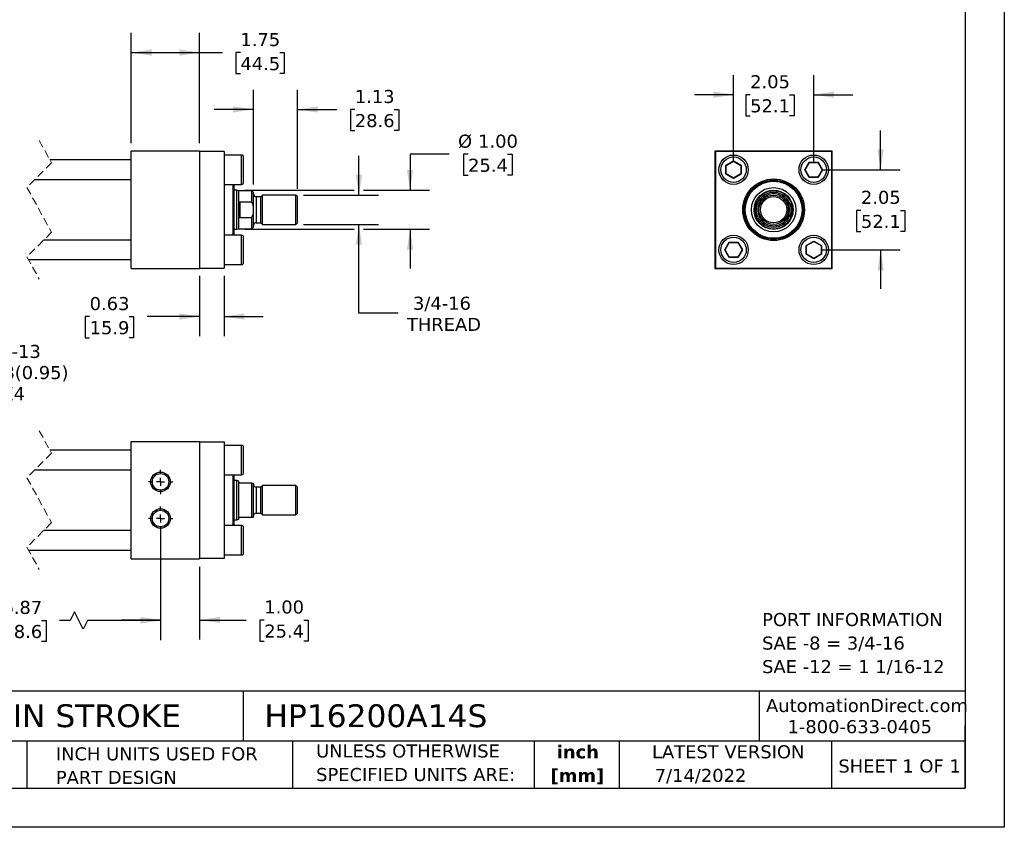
# Model space of a CAD drawing. Header units: inches. Extents: x 0 to 44, y 0 to 34.
# Tile 2 of 3: x 18.8 to 44, y 0 to 20.6. Entities that reach past the tile are written whole.
import ezdxf

# ---------------------------------------------------------------- set-up
doc = ezdxf.new("R2010")
doc.units = ezdxf.units.IN
doc.header["$LTSCALE"] = 4
doc.header["$MEASUREMENT"] = 0
for name, pattern in [('SLD-Center', [0.75, 0.6, -0.05, 0.05, -0.05]), ('SLD-Dashed', [0.075, 0.05, -0.025]), ('SLD-Solid', [0])]:
    doc.linetypes.add(name, pattern=pattern)
doc.layers.add('CENTER', color=40, linetype='SLD-Center')
doc.layers.add('DIMENSIONS', color=140, linetype='SLD-Solid', lineweight=25)
doc.layers.add('TEXT', color=140, linetype='SLD-Solid', lineweight=25)
doc.styles.add('SLDTEXTSTYLE0', font='VERDANA.TTF')
doc.styles.add('SLDTEXTSTYLE1', font='VERDANAB.TTF')
doc.dimstyles.new('SLDDIMSTYLE1', dxfattribs={"dimtxt": 0.339844, "dimasz": 0.52, "dimexe": 0, "dimexo": 0.0625, "dimgap": 0.084961, "dimtad": 0, "dimtih": 1, "dimtoh": 1, "dimrnd": 1e-09, "dimzin": 12, "dimdsep": 46, "dimtxsty": 'SLDTEXTSTYLE0', "dimsah": 1, "dimcen": 0.09, "dimadec": 0, "dimazin": 3, "dimtfac": 1, "dimtofl": 0, "dimtmove": 0, "dimatfit": 3, "dimfxl": 0, "dimfrac": 2, "dimtolj": 1, "dimtzin": 12, "dimarcsym": 0})
doc.dimstyles.new('SLDDIMSTYLE2', dxfattribs={"dimtxt": 0.339844, "dimasz": 0.52, "dimexe": 0, "dimexo": 0.0625, "dimgap": 0.084961, "dimtad": 0, "dimtih": 1, "dimtoh": 1, "dimrnd": 1e-09, "dimzin": 12, "dimdsep": 46, "dimtxsty": 'SLDTEXTSTYLE0', "dimsah": 1, "dimcen": 0.09, "dimadec": 0, "dimazin": 3, "dimtfac": 1, "dimtmove": 0, "dimatfit": 0, "dimfxl": 0, "dimfrac": 2, "dimtolj": 1, "dimtzin": 12, "dimarcsym": 0})
doc.dimstyles.new('SLDDIMSTYLE3', dxfattribs={"dimtxt": 0.339844, "dimasz": 0.52, "dimexe": 0, "dimexo": 0.0625, "dimgap": 0.084961, "dimtad": 0, "dimtih": 1, "dimtoh": 1, "dimrnd": 1e-09, "dimzin": 4, "dimdsep": 46, "dimtxsty": 'SLDTEXTSTYLE0', "dimsah": 1, "dimcen": 0.09, "dimadec": 0, "dimazin": 1, "dimtfac": 1, "dimtmove": 0, "dimatfit": 0, "dimfxl": 0, "dimfrac": 2, "dimtolj": 1, "dimtzin": 12, "dimarcsym": 0})
doc.dimstyles.new('SLDDIMSTYLE4', dxfattribs={"dimtxt": 0.339844, "dimasz": 0.52, "dimexe": 0, "dimexo": 0.0625, "dimgap": 0.084961, "dimtad": 0, "dimtih": 1, "dimtoh": 1, "dimrnd": 1e-09, "dimdsep": 46, "dimtxsty": 'SLDTEXTSTYLE0', "dimsah": 1, "dimcen": 0.09, "dimadec": 0, "dimazin": 2, "dimtfac": 1, "dimtmove": 0, "dimatfit": 0, "dimfxl": 0, "dimfrac": 2, "dimtolj": 1, "dimtzin": 12, "dimarcsym": 0})
doc.dimstyles.new('SLDDIMSTYLE6', dxfattribs={"dimtxt": 0.339844, "dimasz": 0.52, "dimexe": 0, "dimexo": 0.0625, "dimgap": 0.084961, "dimtad": 0, "dimtih": 1, "dimtoh": 1, "dimrnd": 1e-09, "dimzin": 12, "dimdsep": 46, "dimtxsty": 'SLDTEXTSTYLE0', "dimsah": 1, "dimcen": 0, "dimadec": 0, "dimazin": 3, "dimtfac": 1, "dimtofl": 0, "dimtmove": 0, "dimatfit": 3, "dimfxl": 0, "dimfrac": 2, "dimtolj": 1, "dimtzin": 12, "dimarcsym": 0})

# ---------------------------------------------------------------- blocks, each defined once
blk = doc.blocks.new('SW_NOTE_0')
at = {"layer": 'TEXT', "color": 0, "char_height": 0.33333, "attachment_point": 1, "style": 'SLDTEXTSTYLE0'}
for s, insert in [('PORT INFORMATION', (0, 0.423)), ('SAE -8 = 3/4-16', (0, -0.179)), ('SAE -12 = 1 1/16-12', (0, -0.78))]:
    blk.add_mtext(s, dxfattribs=dict(at, insert=insert))
blk = doc.blocks.new('SW_NOTE_0_1')
at = {"layer": 'TEXT', "color": 0, "char_height": 0.3333, "attachment_point": 2, "style": 'SLDTEXTSTYLE1'}
for s, insert in [('inch', (0.5, 0.423)), ('[mm]', (0.489, -0.179))]:
    blk.add_mtext(s, dxfattribs=dict(at, insert=insert))
blk = doc.blocks.new('SW_NOTE_0_2')
at = {"layer": 'TEXT', "color": 0, "char_height": 0.33333, "attachment_point": 1, "style": 'SLDTEXTSTYLE0'}
for s, insert in [('UNLESS OTHERWISE ', (0, 0.423)), ('SPECIFIED UNITS ARE:', (0, -0.179))]:
    blk.add_mtext(s, dxfattribs=dict(at, insert=insert))
blk = doc.blocks.new('SW_NOTE_0_6')
at = {"layer": 'TEXT', "color": 0, "char_height": 0.33333, "attachment_point": 1, "style": 'SLDTEXTSTYLE0'}
for s, insert in [('INCH UNITS USED FOR ', (0, 0.423)), ('PART DESIGN', (0, -0.179))]:
    blk.add_mtext(s, dxfattribs=dict(at, insert=insert))
blk = doc.blocks.new('_D_1')
at = {"layer": 'DIMENSIONS'}
for p, q in [((21.665, 17.489), (21.665, 20.309)), ((23.415, 17.489), (23.415, 20.309)), ((21.665, 19.809), (23.415, 19.809)), ((23.415, 19.809), (23.997, 19.809)), ((24.458, 19.809), (24.344, 19.809)), ((24.344, 19.809), (24.344, 19.269)), ((25.468, 19.809), (25.582, 19.809)), ((25.582, 19.809), (25.582, 19.269)), ((24.344, 19.269), (24.458, 19.269)), ((25.582, 19.269), (25.468, 19.269))]:
    blk.add_line(p, q, dxfattribs=at)
for points in [[(21.665, 19.809), (22.185, 19.729), (22.185, 19.889)], [(23.415, 19.809), (22.895, 19.889), (22.895, 19.729)]]:
    blk.add_solid(points, dxfattribs=at)
at = {"layer": 'DIMENSIONS', "char_height": 0.3333, "attachment_point": 1, "style": 'SLDTEXTSTYLE0'}
for s, insert in [('1.75', (24.458, 20.308)), ('44.5', (24.458, 19.692))]:
    blk.add_mtext(s, dxfattribs=dict(at, insert=insert))
blk = doc.blocks.new('_D_2')
at = {"layer": 'DIMENSIONS'}
for p, q in [((24.79, 16.434), (24.79, 18.853)), ((25.915, 16.325), (25.915, 18.853)), ((24.79, 18.353), (23.79, 18.353)), ((25.915, 18.353), (26.924, 18.353)), ((27.385, 18.353), (27.271, 18.353)), ((27.271, 18.353), (27.271, 17.813)), ((28.395, 18.353), (28.509, 18.353)), ((28.509, 18.353), (28.509, 17.813)), ((27.271, 17.813), (27.385, 17.813)), ((28.509, 17.813), (28.395, 17.813))]:
    blk.add_line(p, q, dxfattribs=at)
for points in [[(24.79, 18.353), (24.27, 18.433), (24.27, 18.273)], [(25.915, 18.353), (26.435, 18.273), (26.435, 18.433)]]:
    blk.add_solid(points, dxfattribs=at)
at = {"layer": 'DIMENSIONS', "char_height": 0.3333, "attachment_point": 1, "style": 'SLDTEXTSTYLE0'}
for s, insert in [('1.13', (27.385, 18.852)), ('28.6', (27.385, 18.236))]:
    blk.add_mtext(s, dxfattribs=dict(at, insert=insert))
blk = doc.blocks.new('_D_3')
at = {"layer": 'DIMENSIONS'}
for p, q in [((27.49, 16.164), (27.49, 17.164)), ((26.076, 16.164), (27.99, 16.164)), ((26.076, 15.414), (27.99, 15.414)), ((27.49, 13.143), (27.49, 15.414)), ((28.49, 13.143), (27.49, 13.143))]:
    blk.add_line(p, q, dxfattribs=at)
for points in [[(27.49, 16.164), (27.57, 16.684), (27.41, 16.684)], [(27.49, 15.414), (27.41, 14.894), (27.57, 14.894)]]:
    blk.add_solid(points, dxfattribs=at)
at = {"layer": 'DIMENSIONS', "char_height": 0.3333, "attachment_point": 1, "style": 'SLDTEXTSTYLE0'}
for s, insert in [('3/4-16', (28.873, 13.566)), ('THREAD', (28.718, 13.026))]:
    blk.add_mtext(s, dxfattribs=dict(at, insert=insert))
blk = doc.blocks.new('_D_4')
at = {"layer": 'DIMENSIONS'}
for p, q in [((29.798, 17.211), (28.798, 17.211)), ((28.798, 17.211), (28.798, 16.289)), ((30.283, 17.211), (30.169, 17.211)), ((30.169, 17.211), (30.169, 16.671)), ((31.293, 17.211), (31.407, 17.211)), ((31.407, 17.211), (31.407, 16.671)), ((30.169, 16.671), (30.283, 16.671)), ((31.407, 16.671), (31.293, 16.671)), ((24.571, 16.289), (27.37, 16.289)), ((27.61, 16.289), (29.298, 16.289)), ((24.571, 15.289), (27.37, 15.289)), ((27.61, 15.289), (29.298, 15.289)), ((28.798, 15.289), (28.798, 14.289))]:
    blk.add_line(p, q, dxfattribs=at)
for points in [[(28.798, 16.289), (28.878, 16.809), (28.718, 16.809)], [(28.798, 15.289), (28.718, 14.769), (28.878, 14.769)]]:
    blk.add_solid(points, dxfattribs=at)
at = {"layer": 'DIMENSIONS', "char_height": 0.3333, "attachment_point": 1, "style": 'SLDTEXTSTYLE0'}
for s, insert in [('%%c', (30.026, 17.71)), ('1.00', (30.539, 17.71)), ('25.4', (30.283, 17.094))]:
    blk.add_mtext(s, dxfattribs=dict(at, insert=insert))
blk = doc.blocks.new('_D_5')
at = {"layer": 'DIMENSIONS'}
for p, q in [((23.415, 14.099), (23.415, 12.558)), ((24.04, 14.099), (24.04, 12.558)), ((20.602, 13.058), (20.488, 13.058)), ((20.488, 13.058), (20.488, 12.518)), ((21.612, 13.058), (21.726, 13.058)), ((21.726, 13.058), (21.726, 12.518)), ((23.415, 13.058), (22.072, 13.058)), ((24.04, 13.058), (25.04, 13.058)), ((20.488, 12.518), (20.602, 12.518)), ((21.726, 12.518), (21.612, 12.518))]:
    blk.add_line(p, q, dxfattribs=at)
for points in [[(23.415, 13.058), (22.895, 13.138), (22.895, 12.978)], [(24.04, 13.058), (24.56, 12.978), (24.56, 13.138)]]:
    blk.add_solid(points, dxfattribs=at)
at = {"layer": 'DIMENSIONS', "char_height": 0.3333, "attachment_point": 1, "style": 'SLDTEXTSTYLE0'}
for s, insert in [('0.63', (20.602, 13.558)), ('15.9', (20.602, 12.941))]:
    blk.add_mtext(s, dxfattribs=dict(at, insert=insert))
blk = doc.blocks.new('_D_6')
at = {"layer": 'DIMENSIONS'}
for p, q in [((37.074, 17.014), (37.074, 19.231)), ((39.124, 17.014), (39.124, 19.231)), ((37.074, 18.731), (36.074, 18.731)), ((37.499, 18.731), (37.384, 18.731)), ((37.384, 18.731), (37.384, 18.191)), ((38.508, 18.731), (38.623, 18.731)), ((38.623, 18.731), (38.623, 18.191)), ((39.124, 18.731), (40.124, 18.731)), ((37.384, 18.191), (37.499, 18.191)), ((38.623, 18.191), (38.508, 18.191))]:
    blk.add_line(p, q, dxfattribs=at)
for points in [[(37.074, 18.731), (36.554, 18.811), (36.554, 18.651)], [(39.124, 18.731), (39.644, 18.651), (39.644, 18.811)]]:
    blk.add_solid(points, dxfattribs=at)
at = {"layer": 'DIMENSIONS', "char_height": 0.3333, "attachment_point": 1, "style": 'SLDTEXTSTYLE0'}
for s, insert in [('2.05', (37.499, 19.23)), ('52.1', (37.499, 18.614))]:
    blk.add_mtext(s, dxfattribs=dict(at, insert=insert))
blk = doc.blocks.new('_D_7')
at = {"layer": 'DIMENSIONS'}
for p, q in [((40.837, 16.814), (40.837, 17.814)), ((39.324, 16.814), (41.337, 16.814)), ((40.332, 15.774), (40.218, 15.774)), ((40.218, 15.774), (40.218, 15.234)), ((41.342, 15.774), (41.456, 15.774)), ((41.456, 15.774), (41.456, 15.234)), ((40.218, 15.234), (40.332, 15.234)), ((41.456, 15.234), (41.342, 15.234)), ((39.324, 14.764), (41.337, 14.764)), ((40.837, 14.764), (40.837, 13.764))]:
    blk.add_line(p, q, dxfattribs=at)
for points in [[(40.837, 16.814), (40.917, 17.334), (40.757, 17.334)], [(40.837, 14.764), (40.757, 14.244), (40.917, 14.244)]]:
    blk.add_solid(points, dxfattribs=at)
at = {"layer": 'DIMENSIONS', "char_height": 0.3333, "attachment_point": 1, "style": 'SLDTEXTSTYLE0'}
for s, insert in [('2.05', (40.332, 16.274)), ('52.1', (40.332, 15.658))]:
    blk.add_mtext(s, dxfattribs=dict(at, insert=insert))
blk = doc.blocks.new('_D_18')
at = {"layer": 'DIMENSIONS'}
for p, q in [((22.415, 7.695), (22.415, 4.789)), ((15.362, 7.345), (15.362, 4.789)), ((20.218, 5.512), (20.106, 5.289)), ((20.44, 5.067), (20.218, 5.512)), ((15.362, 5.289), (17.619, 5.289)), ((18.079, 5.289), (17.965, 5.289)), ((17.965, 5.289), (17.965, 4.749)), ((19.372, 5.289), (19.486, 5.289)), ((19.486, 5.289), (19.486, 4.749)), ((20.106, 5.289), (19.832, 5.289)), ((20.551, 5.289), (20.44, 5.067)), ((22.415, 5.289), (20.551, 5.289)), ((17.965, 4.749), (18.079, 4.749)), ((19.486, 4.749), (19.372, 4.749))]:
    blk.add_line(p, q, dxfattribs=at)
for points in [[(15.362, 5.289), (15.882, 5.209), (15.882, 5.369)], [(22.415, 5.289), (21.895, 5.369), (21.895, 5.209)]]:
    blk.add_solid(points, dxfattribs=at)
at = {"layer": 'DIMENSIONS', "char_height": 0.3333, "attachment_point": 1, "style": 'SLDTEXTSTYLE0'}
for s, insert in [('16.87', (18.079, 5.789)), ('428.6', (18.079, 5.173))]:
    blk.add_mtext(s, dxfattribs=dict(at, insert=insert))
blk = doc.blocks.new('_D_19')
at = {"layer": 'DIMENSIONS'}
for p, q in [((22.415, 7.384), (22.415, 4.8)), ((23.415, 6.664), (23.415, 4.8)), ((22.415, 5.3), (21.415, 5.3)), ((23.415, 5.3), (24.608, 5.3)), ((25.068, 5.3), (24.954, 5.3)), ((24.954, 5.3), (24.954, 4.76)), ((26.078, 5.3), (26.192, 5.3)), ((26.192, 5.3), (26.192, 4.76)), ((24.954, 4.76), (25.068, 4.76)), ((26.192, 4.76), (26.078, 4.76))]:
    blk.add_line(p, q, dxfattribs=at)
for points in [[(22.415, 5.3), (21.895, 5.38), (21.895, 5.22)], [(23.415, 5.3), (23.935, 5.22), (23.935, 5.38)]]:
    blk.add_solid(points, dxfattribs=at)
at = {"layer": 'DIMENSIONS', "char_height": 0.3333, "attachment_point": 1, "style": 'SLDTEXTSTYLE0'}
for s, insert in [('1.00', (25.068, 5.8)), ('25.4', (25.068, 5.184))]:
    blk.add_mtext(s, dxfattribs=dict(at, insert=insert))
blk = doc.blocks.new('SW_SYMBOL_HOLE_DEPTH')
at = {"layer": 'DIMENSIONS', "color": 0}
for p, q in [((0, 137.8), (126, 137.8)), ((63, 137.8), (63, 11.8)), ((15.7, 87.4), (63, 11.8)), ((110.2, 87.4), (63, 11.8))]:
    blk.add_line(p, q, dxfattribs=at)
blk = doc.blocks.new('_D_21')
at = {"layer": 'DIMENSIONS'}
for p, q in [((15.422, 9.076), (16.057, 11.641)), ((16.057, 11.641), (16.932, 11.641))]:
    blk.add_line(p, q, dxfattribs=at)
blk.add_solid([(15.422, 9.076), (15.625, 9.561), (15.469, 9.6)], dxfattribs=at)
at = {"layer": 'DIMENSIONS', "xscale": 0.002688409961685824, "yscale": 0.002688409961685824, "zscale": 0.002688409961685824}
blk.add_blockref('SW_SYMBOL_HOLE_DEPTH', (17.182, 11.416), dxfattribs=at)
at = {"layer": 'DIMENSIONS', "char_height": 0.3333, "attachment_point": 1, "style": 'SLDTEXTSTYLE0'}
for s, insert in [('1/2-13', (17.87, 12.334)), ('0.38(0.95)', (17.668, 11.794)), ('X4', (18.344, 11.254))]:
    blk.add_mtext(s, dxfattribs=dict(at, insert=insert))
blk = doc.blocks.new('SW_CENTERMARKSYMBOL_6')
at = {"layer": 'CENTER', "color": 0}
for p, q in [((0, 0.2), (0, 0.311)), ((-0.2, 0), (-0.311, 0)), ((0, 0), (-0.1, 0)), ((0, 0), (0, 0.1)), ((0, 0), (0, -0.1)), ((0, 0), (0.1, 0)), ((0.2, 0), (0.311, 0)), ((0, -0.2), (0, -0.311))]:
    blk.add_line(p, q, dxfattribs=at)
blk = doc.blocks.new('SW_CENTERMARKSYMBOL_7')
at = {"layer": 'CENTER', "color": 0}
for p, q in [((0, 0.2), (0, 0.311)), ((-0.2, 0), (-0.311, 0)), ((0, 0), (-0.1, 0)), ((0, 0), (0, 0.1)), ((0, 0), (0, -0.1)), ((0, 0), (0.1, 0)), ((0.2, 0), (0.311, 0)), ((0, -0.2), (0, -0.311))]:
    blk.add_line(p, q, dxfattribs=at)

msp = doc.modelspace()

# ---------------------------------------------------------------- linework, layer by layer
at = {"color": 7, "linetype": 'SLD-Solid'}
for p, q in [((44, 34), (44, 0)), ((44, 0), (0, 0))]:
    msp.add_line(p, q, dxfattribs=at)
at = {"color": 7, "linetype": 'SLD-Dashed', "lineweight": 18}
for p, q in [((19.312, 17.564), (19.627, 16.991)), ((19.627, 16.991), (18.997, 16.361)), ((18.997, 16.361), (19.627, 15.216)), ((19.627, 15.216), (18.997, 14.586)), ((18.997, 14.586), (19.312, 14.014)), ((19.312, 10.139), (19.627, 9.567)), ((19.627, 9.567), (18.997, 8.937)), ((18.997, 8.937), (19.627, 7.792)), ((19.627, 7.792), (18.997, 7.162)), ((18.997, 7.162), (19.312, 6.589))]:
    msp.add_line(p, q, dxfattribs=at)
for p, q in [((23.415, 17.289), (21.665, 17.289)), ((21.665, 14.289), (21.665, 17.289)), ((23.415, 17.289), (23.415, 14.289)), ((24.04, 17.279), (23.415, 17.279)), ((24.04, 17.279), (24.04, 14.299)), ((24.49, 17.189), (24.04, 17.189)), ((24.49, 16.439), (24.49, 17.189)), ((24.54, 16.489), (24.54, 17.139)), ((36.599, 17.289), (36.599, 14.289)), ((39.599, 17.289), (36.599, 17.289)), ((36.609, 17.279), (36.609, 14.299)), ((39.589, 17.279), (36.609, 17.279)), ((39.589, 14.299), (39.589, 17.279)), ((39.599, 14.289), (39.599, 17.289)), ((21.665, 17.064), (19.587, 17.064)), ((36.879, 16.927), (37.074, 17.04)), ((36.879, 16.701), (36.879, 16.927)), ((36.879, 16.927), (36.887, 16.922)), ((36.887, 16.922), (37.074, 17.031)), ((36.887, 16.706), (36.887, 16.922)), ((37.074, 17.04), (37.27, 16.927)), ((37.074, 17.04), (37.074, 17.031)), ((37.074, 17.031), (37.262, 16.922)), ((37.27, 16.927), (37.262, 16.922)), ((37.262, 16.922), (37.262, 16.706)), ((37.27, 16.927), (37.27, 16.701)), ((38.899, 16.814), (39.011, 17.009)), ((38.908, 16.814), (39.016, 17.001)), ((39.011, 17.009), (39.237, 17.009)), ((39.016, 17.001), (39.011, 17.009)), ((39.016, 17.001), (39.233, 17.001)), ((39.237, 17.009), (39.233, 17.001)), ((39.233, 17.001), (39.341, 16.814)), ((39.237, 17.009), (39.35, 16.814)), ((36.887, 16.706), (36.879, 16.701)), ((37.074, 16.588), (36.879, 16.701)), ((37.074, 16.597), (36.887, 16.706)), ((37.262, 16.706), (37.074, 16.597)), ((37.27, 16.701), (37.074, 16.588)), ((37.27, 16.701), (37.262, 16.706)), ((39.011, 16.618), (38.899, 16.814)), ((38.899, 16.814), (38.908, 16.814)), ((39.016, 16.626), (38.908, 16.814)), ((39.011, 16.618), (39.016, 16.626)), ((39.233, 16.626), (39.016, 16.626)), ((39.341, 16.814), (39.233, 16.626)), ((39.237, 16.618), (39.233, 16.626)), ((39.35, 16.814), (39.237, 16.618)), ((39.35, 16.814), (39.341, 16.814)), ((19.2, 16.564), (21.665, 16.564)), ((24.04, 16.439), (24.49, 16.439)), ((24.277, 15.139), (24.277, 16.439)), ((24.297, 15.139), (24.297, 16.439)), ((37.074, 16.588), (37.074, 16.597)), ((39.237, 16.618), (39.011, 16.618)), ((24.371, 16.289), (24.297, 16.289)), ((24.415, 16.273), (24.371, 16.289)), ((24.371, 15.789), (24.371, 16.289)), ((24.751, 16.273), (24.415, 16.273)), ((24.415, 15.909), (24.415, 16.273)), ((24.79, 16.234), (24.751, 16.273)), ((24.751, 15.996), (24.751, 16.273)), ((24.79, 15.868), (24.79, 16.234)), ((24.977, 16.121), (24.865, 16.121)), ((24.865, 16.121), (24.865, 15.789)), ((25.02, 16.164), (24.977, 16.121)), ((24.977, 15.789), (24.977, 16.121)), ((25.876, 16.164), (25.02, 16.164)), ((25.02, 15.414), (25.02, 16.164)), ((25.915, 16.125), (25.876, 16.164)), ((25.876, 15.789), (25.876, 16.164)), ((25.915, 15.789), (25.915, 16.125)), ((24.415, 15.668), (24.415, 15.909)), ((24.446, 15.996), (24.446, 15.582)), ((24.446, 15.996), (24.751, 15.996)), ((37.631, 15.668), (37.631, 15.909)), ((38.568, 15.909), (38.568, 15.668)), ((24.371, 15.289), (24.371, 15.789)), ((24.415, 15.305), (24.415, 15.668)), ((24.79, 15.71), (24.79, 15.868)), ((24.79, 15.344), (24.79, 15.71)), ((24.865, 15.789), (24.865, 15.457)), ((24.977, 15.457), (24.977, 15.789)), ((25.876, 15.414), (25.876, 15.789)), ((25.915, 15.453), (25.915, 15.789)), ((37.662, 15.71), (37.662, 15.868)), ((38.537, 15.868), (38.537, 15.71)), ((24.751, 15.582), (24.446, 15.582)), ((24.751, 15.305), (24.751, 15.582)), ((24.865, 15.457), (24.977, 15.457)), ((24.977, 15.457), (25.02, 15.414)), ((25.02, 15.414), (25.876, 15.414)), ((25.876, 15.414), (25.915, 15.453)), ((24.49, 15.139), (24.04, 15.139)), ((24.297, 15.289), (24.371, 15.289)), ((24.371, 15.289), (24.415, 15.305)), ((24.415, 15.305), (24.751, 15.305)), ((24.49, 14.389), (24.49, 15.139)), ((24.751, 15.305), (24.79, 15.344)), ((21.665, 15.014), (19.425, 15.014)), ((24.54, 14.764), (24.54, 15.089)), ((36.849, 14.764), (36.961, 14.959)), ((36.858, 14.764), (36.966, 14.951)), ((36.961, 14.959), (37.187, 14.959)), ((36.961, 14.959), (36.966, 14.951)), ((36.966, 14.951), (37.183, 14.951)), ((37.187, 14.959), (37.183, 14.951)), ((37.183, 14.951), (37.291, 14.764)), ((37.187, 14.959), (37.3, 14.764)), ((38.929, 14.877), (39.124, 14.99)), ((38.929, 14.651), (38.929, 14.877)), ((38.929, 14.877), (38.937, 14.872)), ((38.937, 14.872), (39.124, 14.981)), ((38.937, 14.656), (38.937, 14.872)), ((39.124, 14.99), (39.32, 14.877)), ((39.124, 14.99), (39.124, 14.981)), ((39.124, 14.981), (39.312, 14.872)), ((39.312, 14.872), (39.32, 14.877)), ((39.312, 14.872), (39.312, 14.656)), ((39.32, 14.877), (39.32, 14.651)), ((24.54, 14.439), (24.54, 14.764)), ((36.961, 14.568), (36.849, 14.764)), ((36.849, 14.764), (36.858, 14.764)), ((36.966, 14.576), (36.858, 14.764)), ((37.291, 14.764), (37.183, 14.576)), ((37.3, 14.764), (37.187, 14.568)), ((37.3, 14.764), (37.291, 14.764)), ((38.929, 14.651), (38.937, 14.656)), ((39.124, 14.538), (38.929, 14.651)), ((39.124, 14.547), (38.937, 14.656)), ((39.312, 14.656), (39.124, 14.547)), ((39.32, 14.651), (39.124, 14.538)), ((39.32, 14.651), (39.312, 14.656)), ((19.037, 14.514), (21.665, 14.514)), ((24.04, 14.389), (24.49, 14.389)), ((36.961, 14.568), (36.966, 14.576)), ((37.187, 14.568), (36.961, 14.568)), ((37.183, 14.576), (36.966, 14.576)), ((37.183, 14.576), (37.187, 14.568)), ((39.124, 14.538), (39.124, 14.547)), ((21.665, 14.289), (23.415, 14.289)), ((23.415, 14.299), (24.04, 14.299)), ((36.599, 14.289), (39.599, 14.289)), ((36.609, 14.299), (39.589, 14.299)), ((21.665, 6.864), (21.665, 9.864)), ((21.665, 9.864), (23.415, 9.864)), ((23.415, 9.864), (23.415, 6.864)), ((23.415, 9.854), (24.04, 9.854)), ((24.04, 9.854), (24.04, 6.874)), ((21.665, 9.639), (19.587, 9.639)), ((24.49, 9.764), (24.04, 9.764)), ((24.49, 9.014), (24.49, 9.764)), ((24.54, 9.064), (24.54, 9.714)), ((19.2, 9.139), (21.665, 9.139)), ((24.04, 9.014), (24.49, 9.014)), ((24.277, 8.364), (24.277, 9.014)), ((24.297, 7.714), (24.297, 9.014)), ((24.371, 8.864), (24.297, 8.864)), ((24.415, 8.848), (24.371, 8.864)), ((24.371, 7.864), (24.371, 8.864)), ((24.415, 8.833), (24.415, 8.848)), ((24.415, 7.895), (24.415, 8.833)), ((24.751, 8.802), (24.446, 8.802)), ((24.751, 7.927), (24.751, 8.802)), ((24.751, 8.802), (24.79, 8.802)), ((24.79, 7.927), (24.79, 8.802)), ((24.977, 8.696), (24.865, 8.696)), ((24.865, 8.696), (24.865, 8.032)), ((25.02, 8.739), (24.977, 8.696)), ((24.977, 8.032), (24.977, 8.696)), ((25.876, 8.739), (25.02, 8.739)), ((25.02, 7.989), (25.02, 8.739)), ((25.915, 8.7), (25.876, 8.739)), ((25.876, 7.989), (25.876, 8.739)), ((25.915, 8.029), (25.915, 8.7)), ((24.277, 7.714), (24.277, 8.364)), ((24.297, 7.864), (24.371, 7.864)), ((24.371, 7.864), (24.415, 7.88)), ((24.415, 7.88), (24.415, 7.895)), ((24.446, 7.927), (24.751, 7.927)), ((24.751, 7.927), (24.79, 7.927)), ((24.865, 8.032), (24.977, 8.032)), ((24.977, 8.032), (25.02, 7.989)), ((25.02, 7.989), (25.876, 7.989)), ((25.876, 7.989), (25.915, 8.029)), ((21.665, 7.589), (19.425, 7.589)), ((24.49, 7.714), (24.04, 7.714)), ((24.49, 6.964), (24.49, 7.714)), ((24.54, 7.339), (24.54, 7.664)), ((24.54, 7.014), (24.54, 7.339)), ((19.037, 7.089), (21.665, 7.089)), ((21.665, 6.864), (23.415, 6.864)), ((24.04, 6.874), (23.415, 6.874)), ((24.04, 6.964), (24.49, 6.964))]:
    msp.add_line(p, q)
for centre, radius in [((37.074, 16.814), 0.375), ((39.124, 16.814), 0.375), ((38.099, 15.789), 0.788), ((38.099, 15.789), 0.758), ((38.099, 15.789), 0.75), ((38.099, 15.789), 0.729), ((38.099, 15.789), 0.568), ((38.099, 15.789), 0.5), ((38.099, 15.789), 0.501), ((38.099, 15.789), 0.375), ((38.099, 15.789), 0.336), ((37.074, 14.764), 0.375), ((39.124, 14.764), 0.375), ((22.415, 8.833), 0.25), ((22.415, 8.833), 0.211), ((22.415, 7.895), 0.25), ((22.415, 7.895), 0.211)]:
    msp.add_circle(centre, radius)
for centre, radius, start, end in [((24.49, 17.139), 0.05, 0.0002, 89.9996), ((24.49, 16.489), 0.05, 270.0004, 359.9998), ((24.865, 16.196), 0.075, 180.0007, 269.9996), ((38.099, 15.789), 0.484, 25.321, 154.679), ((38.099, 15.789), 0.445, 10.2745, 169.7255), ((38.099, 15.789), 0.484, 165.579, 194.421), ((38.099, 15.789), 0.484, 345.579, 14.421), ((38.099, 15.789), 0.445, 190.2745, 349.7255), ((24.865, 15.382), 0.075, 90.0004, 179.9993), ((38.099, 15.789), 0.484, 205.321, 334.679), ((24.49, 15.089), 0.05, 0.0002, 89.9996), ((24.49, 14.439), 0.05, 270.0004, 359.9998), ((24.49, 9.714), 0.05, 0.0002, 89.9996), ((24.49, 9.064), 0.05, 270.0004, 359.9998), ((24.865, 8.771), 0.075, 180.0007, 269.9996), ((24.865, 7.957), 0.075, 90.0004, 179.9993), ((24.49, 7.664), 0.05, 0.0002, 89.9996), ((24.49, 7.014), 0.05, 270.0004, 359.9998)]:
    msp.add_arc(centre, radius, start, end)
for points, knots in [([(37.074, 16.489), (36.988, 16.489), (36.906, 16.523), (36.784, 16.645), (36.749, 16.728), (36.749, 16.9), (36.784, 16.983), (36.906, 17.105), (36.988, 17.139), (37.074, 17.139)], [0, 0, 0, 0, 0.25, 0.25, 0.5, 0.5, 0.75, 0.75, 1, 1, 1, 1]), ([(37.074, 17.139), (37.161, 17.139), (37.243, 17.105), (37.365, 16.983), (37.399, 16.9), (37.399, 16.728), (37.365, 16.645), (37.243, 16.523), (37.161, 16.489), (37.074, 16.489)], [0, 0, 0, 0, 0.25, 0.25, 0.5, 0.5, 0.75, 0.75, 1, 1, 1, 1]), ([(38.799, 16.814), (38.799, 16.9), (38.834, 16.983), (38.956, 17.105), (39.038, 17.139), (39.211, 17.139), (39.293, 17.105), (39.415, 16.983), (39.449, 16.9), (39.449, 16.814)], [0, 0, 0, 0, 0.25, 0.25, 0.5, 0.5, 0.75, 0.75, 1, 1, 1, 1]), ([(39.449, 16.814), (39.449, 16.728), (39.415, 16.645), (39.293, 16.523), (39.211, 16.489), (39.038, 16.489), (38.956, 16.523), (38.834, 16.645), (38.799, 16.728), (38.799, 16.814)], [0, 0, 0, 0, 0.25, 0.25, 0.5, 0.5, 0.75, 0.75, 1, 1, 1, 1]), ([(38.506, 15.789), (38.506, 15.897), (38.464, 16), (38.311, 16.153), (38.207, 16.196), (37.991, 16.196), (37.888, 16.153), (37.735, 16), (37.692, 15.897), (37.692, 15.789)], [0, 0, 0, 0, 0.25, 0.25, 0.5, 0.5, 0.75, 0.75, 1, 1, 1, 1]), ([(24.415, 15.909), (24.415, 15.93), (24.416, 15.954), (24.426, 15.981), (24.432, 15.99), (24.439, 15.995), (24.443, 15.996), (24.446, 15.996), (24.446, 15.996)], [0, 0, 0, 0, 0.608302, 0.723461, 0.872172, 0.928961, 0.987689, 1, 1, 1, 1]), ([(24.79, 15.868), (24.785, 15.89), (24.776, 15.934), (24.759, 15.975), (24.751, 15.996)], [0, 0, 0, 0, 0.496499, 1, 1, 1, 1]), ([(37.631, 15.909), (37.633, 15.918), (37.635, 15.926), (37.64, 15.943), (37.643, 15.951), (37.649, 15.966), (37.652, 15.974), (37.657, 15.985), (37.658, 15.988), (37.661, 15.994), (37.662, 15.996), (37.662, 15.996)], [0, 0, 0, 0, 0.25, 0.25, 0.5, 0.5, 0.75, 0.75, 0.875, 0.875, 1, 1, 1, 1]), ([(38.537, 15.996), (38.537, 15.996), (38.538, 15.994), (38.54, 15.988), (38.542, 15.985), (38.547, 15.974), (38.55, 15.966), (38.556, 15.951), (38.558, 15.943), (38.564, 15.926), (38.566, 15.918), (38.568, 15.909)], [0, 0, 0, 0, 0.125, 0.125, 0.25, 0.25, 0.5, 0.5, 0.75, 0.75, 1, 1, 1, 1]), ([(24.446, 15.582), (24.444, 15.582), (24.441, 15.582), (24.435, 15.586), (24.428, 15.594), (24.417, 15.618), (24.415, 15.644), (24.415, 15.665), (24.415, 15.668)], [0, 0, 0, 0, 0.049227, 0.108359, 0.198922, 0.373249, 0.897659, 1, 1, 1, 1]), ([(24.751, 15.582), (24.759, 15.603), (24.776, 15.644), (24.785, 15.688), (24.79, 15.71)], [0, 0, 0, 0, 0.497005, 1, 1, 1, 1]), ([(37.662, 15.582), (37.662, 15.582), (37.661, 15.584), (37.658, 15.59), (37.657, 15.593), (37.652, 15.604), (37.649, 15.611), (37.643, 15.627), (37.64, 15.635), (37.635, 15.652), (37.633, 15.66), (37.631, 15.668)], [0, 0, 0, 0, 0.125, 0.125, 0.25, 0.25, 0.5, 0.5, 0.75, 0.75, 1, 1, 1, 1]), ([(37.692, 15.789), (37.692, 15.681), (37.735, 15.577), (37.888, 15.425), (37.991, 15.382), (38.207, 15.382), (38.311, 15.425), (38.464, 15.577), (38.506, 15.681), (38.506, 15.789)], [0, 0, 0, 0, 0.25, 0.25, 0.5, 0.5, 0.75, 0.75, 1, 1, 1, 1]), ([(38.568, 15.668), (38.566, 15.66), (38.564, 15.652), (38.559, 15.635), (38.556, 15.627), (38.55, 15.612), (38.547, 15.604), (38.542, 15.593), (38.54, 15.59), (38.538, 15.584), (38.537, 15.582), (38.537, 15.582)], [0, 0, 0, 0, 0.25, 0.25, 0.5, 0.5, 0.75, 0.75, 0.875, 0.875, 1, 1, 1, 1]), ([(36.749, 14.764), (36.749, 14.85), (36.784, 14.933), (36.906, 15.055), (36.988, 15.089), (37.161, 15.089), (37.243, 15.055), (37.365, 14.933), (37.399, 14.85), (37.399, 14.764)], [0, 0, 0, 0, 0.25, 0.25, 0.5, 0.5, 0.75, 0.75, 1, 1, 1, 1]), ([(39.124, 14.439), (39.038, 14.439), (38.956, 14.473), (38.834, 14.595), (38.799, 14.678), (38.799, 14.85), (38.834, 14.933), (38.956, 15.055), (39.038, 15.089), (39.124, 15.089)], [0, 0, 0, 0, 0.25, 0.25, 0.5, 0.5, 0.75, 0.75, 1, 1, 1, 1]), ([(39.124, 15.089), (39.211, 15.089), (39.293, 15.055), (39.415, 14.933), (39.449, 14.85), (39.449, 14.678), (39.415, 14.595), (39.293, 14.473), (39.211, 14.439), (39.124, 14.439)], [0, 0, 0, 0, 0.25, 0.25, 0.5, 0.5, 0.75, 0.75, 1, 1, 1, 1]), ([(37.399, 14.764), (37.399, 14.678), (37.365, 14.595), (37.243, 14.473), (37.161, 14.439), (36.988, 14.439), (36.906, 14.473), (36.784, 14.595), (36.749, 14.678), (36.749, 14.764)], [0, 0, 0, 0, 0.25, 0.25, 0.5, 0.5, 0.75, 0.75, 1, 1, 1, 1]), ([(24.446, 8.802), (24.445, 8.802), (24.441, 8.802), (24.436, 8.803), (24.429, 8.806), (24.42, 8.814), (24.415, 8.825), (24.415, 8.832), (24.415, 8.833)], [0, 0, 0, 0, 0.098559, 0.207709, 0.349036, 0.555812, 0.944336, 1, 1, 1, 1]), ([(24.415, 7.895), (24.416, 7.902), (24.418, 7.912), (24.427, 7.92), (24.433, 7.924), (24.44, 7.926), (24.443, 7.927), (24.446, 7.927), (24.446, 7.927)], [0, 0, 0, 0, 0.424679, 0.549719, 0.758999, 0.859429, 0.975081, 1, 1, 1, 1])]:
    msp.add_open_spline(points, degree=3, knots=knots)
for points in [[(37.662, 15.868), (37.662, 15.912), (37.662, 15.955), (37.662, 15.996)], [(38.537, 15.996), (38.537, 15.955), (38.537, 15.912), (38.537, 15.868)], [(37.662, 15.582), (37.662, 15.623), (37.662, 15.665), (37.662, 15.71)], [(38.537, 15.582), (38.537, 15.623), (38.537, 15.665), (38.537, 15.71)]]:
    msp.add_open_spline(points, degree=3)
at = {"layer": 'TEXT'}
for p, q in [((43, 33), (43, 1)), ((43, 3.484), (1, 3.484)), ((24.529, 3.484), (24.529, 2.2)), ((37.728, 3.484), (37.728, 2.2)), ((43, 1), (43, 2.6)), ((43, 2.2), (1, 2.2)), ((18.999, 2.2), (18.999, 1)), ((25.792, 2.2), (25.792, 1)), ((31.972, 2.2), (31.972, 1)), ((34.144, 2.2), (34.144, 1)), ((39.582, 2.2), (39.582, 1)), ((1, 1), (43, 1))]:
    msp.add_line(p, q, dxfattribs=at)

# ---------------------------------------------------------------- block references
at = {"layer": 'CENTER'}
for name, p in [('SW_CENTERMARKSYMBOL_7', (22.415, 8.833)), ('SW_CENTERMARKSYMBOL_6', (22.415, 7.895))]:
    msp.add_blockref(name, p, dxfattribs=at)
at = {"layer": 'TEXT'}
for name, p in [('SW_NOTE_0', (37.805, 5.056)), ('SW_NOTE_0_6', (19.737, 1.622)), ('SW_NOTE_0_2', (26.395, 1.696)), ('SW_NOTE_0_1', (32.59, 1.673))]:
    msp.add_blockref(name, p, dxfattribs=at)

# ---------------------------------------------------------------- texts
at = {"layer": 'TEXT', "style": 'SLDTEXTSTYLE0'}
for s, insert, char_height, attachment_point in [('AutomationDirect.com', (37.905, 3.281), 0.33333, 1), ('HYDRAULIC CYLINDER: NFPA, 2IN BORE, 14IN STROKE', (1.254, 3.145), 0.58333, 1), ('HP16200A14S', (25.072, 3.145), 0.58333, 1), ('1-800-633-0405', (38.455, 2.74), 0.33333, 1), ('LATEST VERSION', (36.937, 2.098), 0.33333, 2), ('7/14/2022', (35.057, 1.494), 0.3333, 1), ('SHEET 1 OF 1', (39.755, 1.734), 0.33333, 1)]:
    msp.add_mtext(s, dxfattribs=dict(at, insert=insert, char_height=char_height, attachment_point=attachment_point))

# ---------------------------------------------------------------- dimensions: what is measured, and where the dimension line sits
at = {"layer": 'DIMENSIONS'}
for base, p1, p2, dimstyle, picture, middle in [((21.665, 19.809), (23.415, 17.289), (21.665, 17.289), 'SLDDIMSTYLE1', '_D_1', (24.963, 19.809)), ((39.124, 18.731), (37.074, 16.814), (39.124, 16.814), 'SLDDIMSTYLE2', '_D_6', (38.004, 18.731)), ((24.789871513, 18.352882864), (25.914871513, 16.124588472), (24.789871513, 16.233588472), 'SLDDIMSTYLE2', '_D_2', (27.889646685, 18.352882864)), ((24.039871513, 13.058060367), (23.414871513, 14.298958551), (24.039871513, 14.298958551), 'SLDDIMSTYLE4', '_D_5', (21.106920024, 13.058060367)), ((23.415, 5.3), (22.415, 7.584), (23.415, 6.864), 'SLDDIMSTYLE3', '_D_19', (25.573, 5.3))]:
    dim = msp.add_linear_dim(base=base, p1=p1, p2=p2, dimstyle=dimstyle, dxfattribs=at)
    dim.commit()
    dim.dimension.update_dxf_attribs({"geometry": picture, "text_midpoint": middle, "dimtype": 160})
for base, p1, p2, angle, text, dimstyle, picture, middle in [((28.798, 15.289), (24.371, 16.289), (24.371, 15.289), 90, '%%c<>', 'SLDDIMSTYLE3', '_D_4', (28.798, 17.211)), ((27.49, 15.414), (25.876, 16.164), (25.876, 15.414), 90, '3/4-16\\PTHREAD', 'SLDDIMSTYLE2', '_D_3', (27.49, 13.143)), ((22.415, 5.289), (15.362, 7.545), (22.415, 7.895), 0, '16.87', 'SLDDIMSTYLE1', '_D_18', (18.725, 5.289))]:
    dim = msp.add_linear_dim(base=base, p1=p1, p2=p2, angle=angle, text=text, dimstyle=dimstyle, dxfattribs=at)
    dim.commit()
    dim.dimension.update_dxf_attribs({"geometry": picture, "text_midpoint": middle, "dimtype": 160})
dim = msp.add_linear_dim(base=(40.837, 14.764), p1=(39.124, 16.814), p2=(39.124, 14.764), angle=90, dimstyle='SLDDIMSTYLE2', dxfattribs=at)
dim.commit()
dim.dimension.update_dxf_attribs({"geometry": '_D_7', "text_midpoint": (40.837, 15.774), "dimtype": 160})
dim = msp.add_diameter_dim_2p(p1=(15.302, 8.591), p2=(15.422, 9.076), text='1/2-13\\P{\\fGDT;x}0.38(0.95)\\PX4', dimstyle='SLDDIMSTYLE6', override={"dimpost": '<>'}, dxfattribs=at)
dim.commit()
dim.dimension.update_dxf_attribs({"geometry": '_D_21', "text_midpoint": (18.637, 11.641), "dimtype": 163})

doc.saveas('drawing.dxf')
